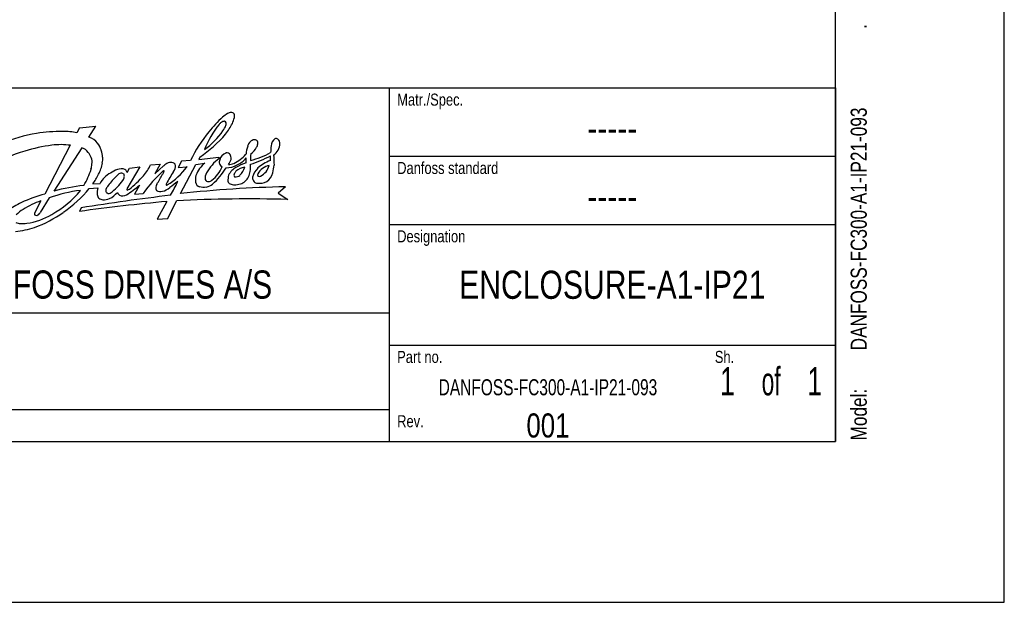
# Model space of a CAD drawing. Extents: x 0 to 594, y 0 to 420.
# Tile 15 of 26: x 472 to 594, y 0 to 72. Entities that reach past the tile are written whole.
import ezdxf
from ezdxf.enums import TextEntityAlignment as Align

# ---------------------------------------------------------------- set-up
doc = ezdxf.new("R2010")
doc.units = 0
doc.header["$LTSCALE"] = 32.67
doc.layers.get('0').update_dxf_attribs({"linetype": 'CONTINUOUS'})
doc.styles.get("Standard").update_dxf_attribs({"font": 'txt', "width": 0.8})

# ---------------------------------------------------------------- blocks, each defined once
blk = doc.blocks.new('FORMAT_BL0', base_point=(477.8, 42.53))
at = {"color": 3, "linetype": 'CONTINUOUS'}
for p, q in [((478.99, 59.02), (478.67, 58.38)), ((478.99, 59.02), (481.04, 59.24)), ((480.17, 57.87), (481.04, 59.24)), ((477.85, 56.85), (474.69, 50.78)), ((479.27, 56.53), (475.82, 51.16)), ((493.96, 55.39), (493.84, 55.09)), ((493.84, 55.09), (496.33, 55.38)), ((496.33, 55.38), (496.36, 55.2)), ((486.49, 54.19), (484.88, 51.42)), ((484.91, 53.46), (485.2, 53.99)), ((485.2, 53.99), (486.49, 54.19)), ((487.82, 54.41), (489.03, 54.52)), ((489.03, 54.52), (488.35, 53.32)), ((488.35, 53.32), (489.46, 54.3)), ((491.68, 54.89), (491.25, 54.09)), ((491.25, 54.09), (492.37, 54.19)), ((491.56, 50.84), (493.48, 54.48)), ((492.79, 54.95), (491.68, 54.89)), ((493.48, 54.48), (494.59, 54.64)), ((480.21, 51.47), (481.28, 51.57)), ((480.64, 52.05), (481.55, 52.1)), ((486.45, 51.89), (485.84, 50.77)), ((504.61, 51.69), (503.68, 50.9)), ((475.24, 50.3), (474.09, 48.47)), ((485.84, 50.77), (486.91, 50.87)), ((503.68, 50.9), (504.89, 50.12)), ((474.2, 49.94), (473.44, 48.49)), ((479.19, 49.08), (478.98, 48.62)), ((489.87, 49.86), (488.64, 47.68)), ((489.96, 47.75), (491.05, 49.94)), ((488.64, 47.68), (489.96, 47.75))]:
    blk.add_line(p, q, dxfattribs=at)
for centre, radius, start, end in [((508.02, 48.2), 16.55, 132.7678, 141.3405), ((502.39, 53.41), 8.92, 123.9219, 128.9859), ((497.93, 59.88), 1.06, 94.9156, 118.9133), ((497.87, 60.5), 0.445, 37.9594, 94.4524), ((487.53, 63.52), 11.2, 339.3288, 343.2604), ((497.66, 60.49), 0.628, 342.3871, 26.7521), ((507.16, 51.05), 13.69, 142.1212, 157.2787), ((497.43, 58.6), 1.37, 127.2624, 141.2908), ((497.05, 59.08), 0.753, 90.658, 126.7544), ((494.63, 60.31), 2.75, 322.9953, 339.5719), ((497, 59.61), 0.229, 7.1206, 79.5655), ((490.49, 63.43), 8.45, 322.0822, 332.8248), ((495.77, 59.56), 1.46, 351.6519, 2.8594), ((478.01, 34.27), 24.45, 100.269, 110.9049), ((476.8, 37.57), 21, 89.6723, 98.6437), ((477.07, 52), 6.58, 75.9095, 91.2841), ((479.63, 55.97), 1.97, 35.2548, 74.2653), ((508.6, 47.34), 17.54, 140.352, 154.3042), ((484.23, 69.56), 17.19, 304.4938, 318.8006), ((488.92, 64.17), 9.65, 305.6229, 325.1023), ((503.91, 56.75), 1.08, 124.9919, 177.6651), ((503.46, 57.37), 0.319, 49.6305, 122.6069), ((503.28, 57.1), 0.635, 356.4431, 53.1022), ((478.28, 36.32), 20.72, 97.5279, 107.086), ((476.64, 47.54), 9.39, 82.557, 96.5165), ((479, 55.26), 1.3, 33.2943, 78.3487), ((479.27, 55.48), 2.55, 16.8293, 39.5295), ((504.78, 55.17), 5.11, 162.2455, 173.7012), ((501.1, 56.44), 1.23, 134.0948, 166.5724), ((500.86, 56.61), 0.942, 99.1749, 130.5996), ((498.65, 57.9), 2.69, 307.7549, 331.2624), ((500.72, 56.81), 0.727, 62.9892, 90.4831), ((500.23, 57.1), 0.926, 327.7373, 356.0266), ((500.72, 57.15), 0.45, 344.5972, 42.6678), ((784.38, 32.62), 282.59, 175.0921, 175.2663), ((502.02, 57.17), 1.9, 305.8525, 356.7917), ((476.5, 41.37), 15.37, 106.2482, 124.9594), ((477.92, 54.35), 2.7, 21.1926, 36.8022), ((479.05, 54.75), 1.51, 350.2925, 22.4237), ((478.31, 55.13), 3.57, 3.8765, 17.7765), ((479.86, 55.14), 2.03, 346.0715, 6.5596), ((499.4, 50.93), 5.24, 125.4276, 151.6769), ((497.61, 54.73), 1.22, 109.1468, 165.4571), ((497.33, 55.25), 0.653, 71.1581, 100.6058), ((497.21, 55.33), 0.626, 12.3213, 58.1903), ((496.8, 55.24), 1.05, 351.2783, 12.3026), ((495.84, 59.36), 5.3, 296.0537, 316.7157), ((497.3, 57.18), 3.07, 295.5, 321.7071), ((495.85, 55), 3.87, 355.119, 4.1234), ((496.1, 67.87), 14.01, 287.231, 298.306), ((503.16, 55.3), 2.9, 170.6701, 186.7315), ((497.55, 65.45), 10.84, 284.5602, 298.6483), ((499.66, 55.26), 3.1, 354.1192, 4.9525), ((555.07, 57.72), 51.98, 182.2989, 183.6689), ((478.14, 54.6), 2.4, 342.0738, 358.0349), ((478.07, 55.17), 3.8, 329.446, 352.1988), ((484.19, 52.5), 1.42, 71.0618, 109.7041), ((482.19, 57.01), 6.2, 320.4273, 335.2716), ((490.98, 52.68), 2.22, 115.8967, 133.0831), ((485.21, 59.48), 8.9, 301.7644, 323.5624), ((490.33, 53.39), 1.33, 75.8227, 104.1022), ((490.53, 54.32), 0.384, 12.1063, 71.7042), ((489.77, 54.26), 1.15, 323.3284, 6.5266), ((497.11, 51.65), 3.92, 130.0378, 158.1695), ((493.05, 55.65), 3.97, 307.3705, 337.8449), ((489.95, 58.35), 8.44, 311.4563, 329.414), ((497.08, 54.76), 0.71, 156.7269, 195.7096), ((497.03, 54.73), 0.652, 194.1209, 242.2077), ((497.23, 56.93), 2.88, 269.7813, 298.8176), ((491.83, 57.64), 6.53, 330.6961, 336.9361), ((497.48, 56.05), 1.6, 271.5609, 295.3447), ((499.73, 51.85), 2.58, 119.8156, 133.818), ((499.94, 51.82), 2.34, 99.8011, 129.8057), ((502.82, 46.29), 8.94, 110.3813, 119.2462), ((496.96, 54.97), 2.71, 317.0284, 341.921), ((496.18, 54.12), 4.09, 352.774, 5.097), ((502.99, 52.2), 2.58, 135.1588, 164.3038), ((504.26, 50.52), 4.68, 109.0514, 131.6471), ((503.15, 52.08), 2.34, 104.0818, 148.1292), ((500.66, 54.78), 1.96, 296.1519, 347.4207), ((491.55, 55.79), 11.73, 348.3187, 353.1645), ((472.38, 56.26), 8.4, 328.3996, 343.4453), ((475.89, 55.65), 5.96, 322.8883, 336.1753), ((484.17, 50.78), 2.93, 116.7652, 153.2644), ((492.25, 44.38), 12.23, 134.8984, 142.4077), ((485.38, 49.44), 4.7, 110.7613, 122.5228), ((484.65, 52.12), 1.38, 117.5581, 138.2731), ((484.21, 52.97), 0.426, 49.7283, 117.7489), ((483.8, 52.96), 0.767, 321.7198, 356.6653), ((484.07, 53.01), 0.508, 348.9845, 33.7448), ((484.29, 53.31), 0.638, 13.7563, 55.4345), ((462.5, 77.19), 34.37, 311.3175, 315.3869), ((500.7, 41.07), 16.92, 131.8597, 144.6002), ((469.45, 63.81), 22.51, 328.373, 332.0643), ((486.08, 55.08), 3.73, 330.8763, 337.1022), ((489.46, 53.64), 0.0562, 349.5391, 143.4383), ((500.49, 46.69), 11.97, 144.9122, 153.2256), ((495.53, 52.53), 2.13, 164.3348, 187.5497), ((496.13, 52.7), 1.52, 151.9676, 184.5137), ((500.22, 52.44), 2.77, 165.3821, 181.4073), ((499.41, 52.25), 2.07, 134.994, 154.5471), ((498.57, 53.17), 0.368, 151.895, 218.2268), ((499.5, 52.66), 1.42, 138.0551, 151.6294), ((498.42, 53.78), 0.855, 261.2556, 308.6307), ((498.46, 53.7), 1.75, 288.181, 333.6632), ((497.22, 54.14), 3.05, 336.6165, 349.9772), ((501.34, 52.88), 0.844, 179.0776, 222.1801), ((501.39, 53.2), 0.262, 151.705, 219.1417), ((501.37, 53.43), 0.444, 245.4748, 290.3227), ((500.95, 54.09), 2.2, 307.3775, 341.9687), ((482.26, 27.19), 24.81, 96.3269, 105.0541), ((468.71, 60.82), 14.82, 303.9897, 320.8988), ((482.96, 50.97), 1.78, 160.2703, 188.3427), ((482.84, 51.22), 0.575, 155.7866, 202.5891), ((486.05, 49.26), 4.34, 143.5682, 149.6568), ((479.15, 56.15), 6.4, 304.9795, 325.0754), ((478.09, 61.48), 12.72, 302.0135, 311.0902), ((489.25, 51.58), 0.767, 146.0293, 207.1224), ((488.75, 53.37), 2.31, 284.1157, 309.3254), ((490.09, 51.95), 0.325, 154.315, 175.4777), ((489.85, 51.98), 0.0845, 187.9635, 300.3884), ((496.36, 44.41), 9.44, 122.8842, 130.5632), ((463.31, 66.32), 31.22, 329.8556, 333.3996), ((507.72, -96.76), 148.48, 91.1993, 96.2481), ((494.16, 52.41), 0.759, 192.6025, 250.2667), ((494.44, 53.89), 2.25, 256.2327, 278.597), ((495, 52.77), 0.431, 206.3676, 279.0038), ((494.51, 53.22), 1.58, 279.5463, 310.7974), ((494.89, 53.4), 1.07, 279.2176, 302.2125), ((498.09, 52.6), 0.676, 199.8242, 235.8577), ((498.33, 53.61), 1.68, 248.5205, 268.1048), ((498.06, 55.75), 3.83, 273.147, 284.2883), ((501.17, 52.76), 0.638, 224.3761, 263.887), ((501.35, 54.14), 2.02, 263.2207, 297.6178), ((479.92, 31.84), 19.66, 105.4423, 114.4982), ((481.01, 34.81), 16.53, 96.5512, 110.4262), ((469.58, 59.01), 12.3, 299.0607, 320.7547), ((522.65, -219.93), 272.49, 96.8162, 99.1781), ((481.82, 50.75), 0.625, 182.896, 229.2625), ((481.9, 50.83), 0.748, 228.8442, 270.3015), ((482.05, 51.74), 1.66, 264.8399, 293.9303), ((482.64, 51.37), 0.504, 228.1668, 290.8428), ((480.82, 53.73), 4, 298.5029, 316.302), ((484.62, 51.42), 1.01, 205.9328, 229.7491), ((484.35, 51.49), 0.932, 245.4976, 301.1141), ((484.95, 51.37), 0.0813, 148.3251, 305.2558), ((484.79, 52.18), 0.898, 283.2172, 296.8425), ((489.05, 52), 0.913, 238.0813, 286.7351), ((481.02, 31.57), 20.37, 116.9913, 122.7647), ((477.58, 40), 10.49, 108.7932, 122.2671), ((510.32, -177.73), 228.51, 95.135, 97.8833), ((500.21, -126.82), 177, 88.4836, 92.9661), ((473.51, 46.16), 3.12, 119.4418, 139.4977), ((471.3, 55.24), 8.17, 277.9406, 301.3267), ((474.09, 48.21), 0.708, 157.061, 179.6025), ((473.62, 48.51), 0.376, 230.799, 278.3848), ((468.89, 59.61), 13.73, 289.2016, 306.044), ((473.52, 48.76), 0.643, 284.229, 332.692), ((469.45, 58.9), 12.88, 277.0548, 287.8919), ((471.6, 48.15), 1.03, 239.8878, 272.2877), ((471.76, 53.96), 6.84, 268.9529, 275.6416)]:
    blk.add_arc(centre, radius, start, end, dxfattribs=at)
at = {"color": 5, "linetype": 'CONTINUOUS', "width": 0.8}
for s, height, p in [('Matr./Spec.', 1.5, (518.5, 61.78)), ('Danfoss standard', 1.5, (518.5, 53.28)), ('Designation', 1.5, (518.5, 44.78)), ('DANFOSS DRIVES A/S', 3.5, (462.8, 37.78)), ('Part no.', 1.5, (518.5, 29.78)), ('Sh.', 1.5, (558, 29.78)), ('Rev.', 1.5, (518.5, 21.78))]:
    blk.add_text(s, height=height, dxfattribs=at).set_placement(p)

msp = doc.modelspace()

# ---------------------------------------------------------------- linework, layer by layer
at = {"color": 7, "linetype": 'CONTINUOUS'}
for p, q in [((594, 0), (594, 420)), ((573, 20), (573, 400)), ((21, 20), (573, 20)), ((0, 0), (594, 0))]:
    msp.add_line(p, q, dxfattribs=at)
at = {"color": 2, "linetype": 'CONTINUOUS'}
for p, q in [((393, 64), (573, 64)), ((517.5, 64), (517.5, 20)), ((573, 64), (573, 20)), ((517.5, 55.5), (573, 55.5)), ((517.5, 47), (573, 47)), ((393, 36), (517.5, 36)), ((517.5, 32), (573, 32)), ((393, 24), (517.5, 24)), ((393, 20), (573, 20))]:
    msp.add_line(p, q, dxfattribs=at)

# ---------------------------------------------------------------- block references
msp.add_blockref('FORMAT_BL0', (477.801, 42.526), dxfattribs=at)

# ---------------------------------------------------------------- texts
at = {"color": 5, "linetype": 'CONTINUOUS', "width": 0.8}
for s, p in [('.', (576.897, 71.335)), ('DANFOSS-FC300-A1-IP21-093', (576.897, 31.335)), ('Model: ', (576.897, 20.135))]:
    msp.add_text(s, height=2, rotation=90, dxfattribs=at).set_placement(p)
at = {"color": 5, "linetype": 'CONTINUOUS'}
for s, height, width, p in [('-----', 3.5, 0.8, (545.25, 57.25)), ('-----', 3.5, 0.8, (545.25, 48.75)), ('ENCLOSURE-A1-IP21', 3.5, 0.8, (545.25, 37.75)), (' of ', 3.5, 0.6, (565, 25.75)), ('1', 3.5, 0.7, (559.575, 25.75)), ('1', 3.5, 0.7, (570.425, 25.75)), ('DANFOSS-FC300-A1-IP21-093', 2, 0.72, (537.25, 25.75)), ('001', 3, 0.8, (537.25, 20.5))]:
    msp.add_text(s, height=height, dxfattribs=dict(at, width=width)).set_placement(p, align=Align.CENTER)

doc.saveas('drawing.dxf')
